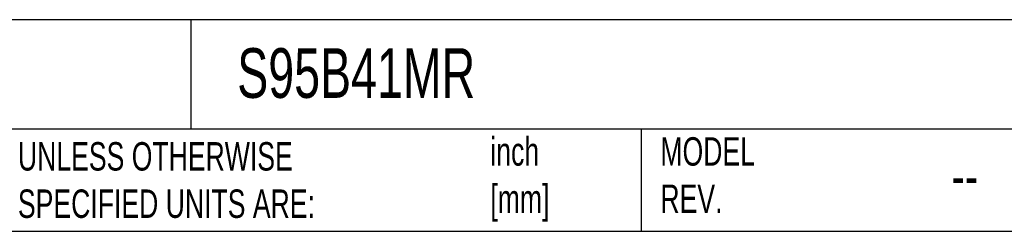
# Model space of a CAD drawing. Header units: inches. Extents: x 0.5 to 21.5, y 0.5 to 16.5.
# Tile 8 of 19: x 11.3 to 17, y 0.5 to 1.7. Entities that reach past the tile are written whole.
import ezdxf

# ---------------------------------------------------------------- set-up
doc = ezdxf.new("R2010")
doc.units = ezdxf.units.IN
doc.header["$LTSCALE"] = 2
doc.header["$MEASUREMENT"] = 0
doc.linetypes.add('SLD-Solid', pattern=[0])
doc.layers.add('TEXT', color=140, linetype='SLD-Solid', lineweight=25)
doc.styles.add('SLDTEXTSTYLE0', font='TXT', dxfattribs={"width": 0.7})

msp = doc.modelspace()

# ---------------------------------------------------------------- linework, layer by layer
at = {"layer": 'TEXT'}
for p, q in [((21.5, 1.7422), (0.5, 1.7422)), ((12.2645, 1.7422), (12.2645, 1.1)), ((21.5, 1.1), (0.5, 1.1)), ((14.9056, 1.1), (14.9056, 0.5)), ((0.5, 0.5), (21.5, 0.5))]:
    msp.add_line(p, q, dxfattribs=at)

# ---------------------------------------------------------------- texts
at = {"layer": 'TEXT', "attachment_point": 1, "style": 'SLDTEXTSTYLE0'}
for s, insert, char_height in [('S95B41MR', (12.536, 1.5749), 0.29167), ('inch^J[mm]', (14.0208, 1.0521), 0.16667), ('MODEL ^JREV.', (15.0184, 1.0523), 0.166667), ('UNLESS OTHERWISE ^JSPECIFIED UNITS ARE:', (11.2495, 1.0234), 0.166667), ('--', (16.7266, 0.9508), 0.25)]:
    msp.add_mtext(s, dxfattribs=dict(at, insert=insert, char_height=char_height))

doc.saveas('drawing.dxf')
